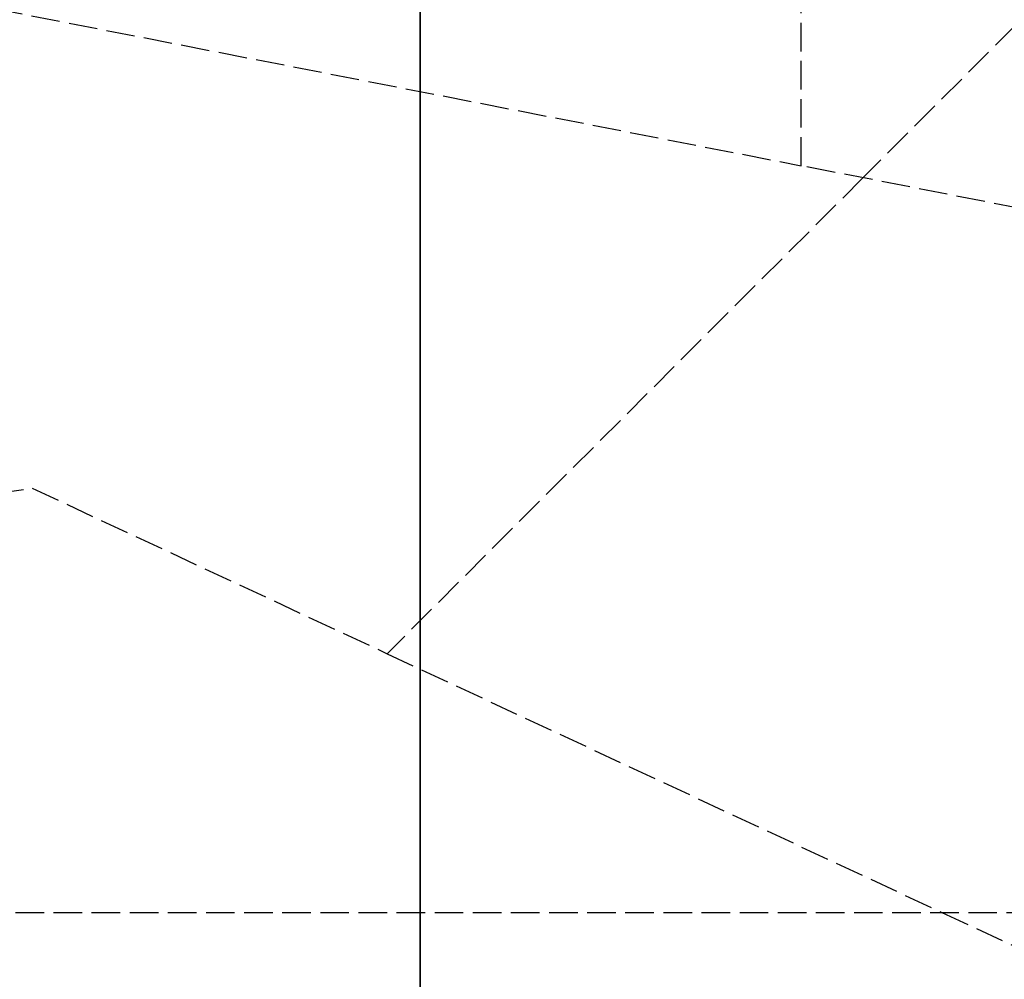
# Model space of a CAD drawing. Header units: millimetres. Extents: x -225 to 321, y -321 to 225.
# Tile 10 of 14: x -21 to 31, y 70 to 120. Entities that reach past the tile are written whole.
import ezdxf

# ---------------------------------------------------------------- set-up
doc = ezdxf.new("R2010")
doc.units = ezdxf.units.MM
doc.header["$LTSCALE"] = 10
doc.linetypes.add('ALLCAD_Strich', pattern=[0.2, 0.15, -0.05])
doc.layers.add('BESCH_KONT_sich_schn_grun_2d', color=10, linetype='Continuous')
doc.layers.add('BESCH_KONT_sich_schn_seit_2d', color=160, linetype='Continuous')

msp = doc.modelspace()

# ---------------------------------------------------------------- linework, layer by layer
at = {"layer": 'BESCH_KONT_sich_schn_grun_2d', "linetype": 'ALLCAD_Strich'}
for p, q in [((19.99, 112.693), (19.987, 168.025)), ((58.107, 146.943), (23.226, 112.062)), ((-34.132, 123.241), (19.99, 112.693)), ((74.764, 102.017), (19.99, 112.693)), ((23.226, 112.062), (-1.74, 87.096)), ((-28.239, 94.651), (-20.359, 95.778)), ((-20.359, 95.778), (-1.74, 87.096)), ((-1.74, 87.096), (27.365, 73.524)), ((-45.24, 73.524), (321.476, 73.524)), ((27.365, 73.524), (46.402, 64.647))]:
    msp.add_line(p, q, dxfattribs=at)
at = {"layer": 'BESCH_KONT_sich_schn_seit_2d', "linetype": 'ALLCAD_Strich'}
for p, q in [((0, 45.24, 660), (0, 172.519, 660)), ((0, 172.519, 657.5), (0, 86.06, 657.5)), ((0, 164.041, 36.1), (0, -58.107, 36.1)), ((0, 162.292, 603.8), (0, 119.774, 603.8)), ((0, 150), (0, 30)), ((0, 102.017, 615.8), (0, 148.091, 615.8)), ((0, 142.284, 2), (0, 117.946, 2)), ((0, 104.723, 339.1), (0, 139.725, 339.1)), ((0, 137.891, 646.3), (0, -19.297, 646.3)), ((0, 20.024, 630.8), (0, 137.891, 630.8)), ((0, -144.399, 10.1), (0, 136.445, 10.1)), ((0, 117.936, 54.1), (0, 131.017, 54.1)), ((0, 129.741, 12), (0, 119.691, 12)), ((0, 128.862, 23.1), (0, 64.647, 23.1)), ((0, 127, -8), (0, 117, -8)), ((0, 126.161, 323.761), (0, 111.114, 311.038)), ((0, 125.983, 638.109), (0, 110.983, 640.512)), ((0, 110.983, 623), (0, 125.983, 623)), ((0, 125.256, 311.038), (0, 112.356, 290.716)), ((0, 117.936, 38.5), (0, 124.534, 38.5)), ((0, 108.993, 311.038), (0, 124.123, 323.832)), ((0, 123.135, 311.038), (0, 110.235, 290.716)), ((0, 119.794, 332.413), (0, 122.976, 333.896)), ((0, 122.976, 334.061), (0, 110.955, 334.061)), ((0, 119.086, 323.761), (0, 122.905, 323.761)), ((0, 106.288, 287.642), (0, 122.905, 287.642)), ((0, 122.677, 11.963), (0, 111.787, 11.963)), ((0, 121.703, 330.699), (0, 118.238, 330.699)), ((0, 121.703, 285.959), (0, 103.601, 285.959)), ((0, 107.534, 56.329), (0, 121.556, 54.318)), ((0, 112.087, 610), (0, 120.357, 630.8)), ((0, 119.086, 332.248), (0, 119.794, 332.413)), ((0, 119.794, 332.413), (0, 119.794, 323.761)), ((0, 119.774, 595), (0, 119.774, 605)), ((0, 117.406, 595), (0, 119.774, 595)), ((0, 119.774, 605), (0, 117.406, 605)), ((0, 119.774, 603.8), (0, 109.622, 603.8)), ((0, 119.772, 657.5), (0, 119.772, 660)), ((0, 119.691, 2), (0, 119.691, 10.1)), ((0, 119.691, 12), (0, 119.672, 12)), ((0, 119.691, 10.1), (0, 119.691, 12)), ((0, 119.672, 2), (0, 119.672, 10.1)), ((0, 119.672, 12), (0, 117.946, 12)), ((0, 119.672, 10.1), (0, 119.672, 12)), ((0, 116.719, 592.238), (0, 119.572, 593.338)), ((0, 114.29, 593.338), (0, 119.572, 593.338)), ((0, 116.133, 321.236), (0, 119.456, 321.236)), ((0, 119.35, 54.1), (0, 119.35, 36.1)), ((0, 117.672, 332.248), (0, 119.086, 332.248)), ((0, 118.238, 323.761), (0, 119.086, 323.761)), ((0, 119.086, 323.761), (0, 119.086, 332.248)), ((0, 115.709, 559.91), (0, 118.469, 592.011)), ((0, 118.469, 592.011), (0, 116.699, 592.011)), ((0, 118.469, 592.011), (0, 118.451, 591.869)), ((0, 118.451, 591.869), (0, 115.695, 559.811)), ((0, 110.532, 588.815), (0, 118.451, 591.869)), ((0, 118.238, 330.699), (0, 118.026, 330.6)), ((0, 118.238, 323.761), (0, 118.238, 330.699)), ((0, 118.026, 323.761), (0, 118.238, 323.761)), ((0, 114.743, 310.5), (0, 118.066, 310.5)), ((0, 114.743, 310.5), (0, 118.066, 310.5)), ((0, 118.066, 310.5), (0, 118.066, 310.5)), ((0, 118.026, 330.6), (0, 115.905, 330.6)), ((0, 115.905, 323.761), (0, 118.026, 323.761)), ((0, 118.026, 330.6), (0, 118.026, 323.761)), ((0, 117.946, 10.1), (0, 117.946, 2)), ((0, 117.946, 2), (0, 116.8, 2)), ((0, 117.946, 12), (0, 117.946, 10.1)), ((0, 30, 12), (0, 117.946, 12)), ((0, 117.936, 54.1), (0, 117.936, 36.1)), ((0, 107.534, 38.5), (0, 117.936, 38.5)), ((0, 117.888, 310.494), (0, 114.564, 310.494)), ((0, 114.349, 330.699), (0, 117.672, 332.248)), ((0, 117.672, 324.297), (0, 114.349, 324.297)), ((0, 117.672, 332.248), (0, 117.672, 324.297)), ((0, 114.314, 601.024), (0, 117.474, 601.024)), ((0, 117.474, 601.024), (0, 116.792, 593.084)), ((0, 117.469, 646.3), (0, 117.469, 630.8)), ((0, 115.339, 345.6), (0, 117.46, 345.6)), ((0, 117.46, 339.1), (0, 117.46, 345.6)), ((0, 114.492, 595), (0, 117.406, 595)), ((0, 117.406, 605), (0, 114.492, 605)), ((0, 117.23, 10.1), (0, 117.23, 23.1)), ((0, 117, -8), (0, 117)), ((0, 116.962, 657.5), (0, 116.962, 654.5)), ((0, 116.962, 654.5), (0, 107.596, 654.5)), ((0, 116.8, 2), (0, 111.864, 2)), ((0, 116.8, 2), (0, 116.8, 12)), ((0, 116.792, 593.084), (0, 116.699, 592.011)), ((0, 109.838, 589.584), (0, 116.719, 592.238)), ((0, 116.699, 592.011), (0, 109.449, 589.216)), ((0, 113.856, 610), (0, 116.224, 610)), ((0, 115.905, 330.6), (0, 116.117, 330.699)), ((0, 116.117, 330.699), (0, 114.349, 330.699)), ((0, 116.117, 330.699), (0, 116.117, 323.761)), ((0, 115.905, 330.6), (0, 115.905, 323.761)), ((0, 114.823, 323.761), (0, 115.905, 323.761)), ((0, 115.709, 559.91), (0, 95.286, 559.91)), ((0, 114.632, 345.6), (0, 115.339, 345.6)), ((0, 115.339, 345.6), (0, 115.339, 339.1)), ((0, 115.034, 630.8), (0, 115.034, 646.3)), ((0, 110.955, 323.761), (0, 114.823, 323.761)), ((0, 114.741, 310.5), (0, 114.743, 310.5)), ((0, 114.743, 310.5), (0, 114.743, 310.5)), ((0, 114.388, 310.5), (0, 114.741, 310.5)), ((0, 111.803, 345.6), (0, 114.632, 345.6)), ((0, 114.632, 339.1), (0, 114.632, 345.6)), ((0, 114.492, 595), (0, 114.492, 605)), ((0, 111.238, 310.5), (0, 114.388, 310.5)), ((0, 114.349, 324.297), (0, 114.349, 330.699)), ((0, 103.928, 601.024), (0, 114.314, 601.024)), ((0, 113.631, 593.084), (0, 114.29, 593.338)), ((0, 113.925, 345.6), (0, 113.925, 339.1)), ((0, 113.858, 559.586), (0, 92.731, 559.586)), ((0, 110.942, 610), (0, 113.856, 610)), ((0, 113.741, 603.8), (0, 113.741, 615.8)), ((0, 104.556, 589.584), (0, 113.631, 593.084)), ((0, 113.368, 630.8), (0, 113.368, 646.3)), ((0, 113.24, 630.8), (0, 113.24, 646.3)), ((0, 110.275, 559.728), (0, 112.834, 589.486)), ((0, 95.95, 589.486), (0, 112.834, 589.486)), ((0, 112.747, 588.5), (0, 104.747, 588.5)), ((0, 112.747, 623), (0, 112.747, 588.5)), ((0, 107.267, 630.8), (0, 112.693, 646.3)), ((0, 112.497, 604), (0, 110.376, 604)), ((0, 112.497, 596), (0, 110.376, 596)), ((0, 112.497, 604), (0, 107.216, 604)), ((0, 112.497, 596), (0, 107.216, 596)), ((0, 112.356, 290.716), (0, 106.288, 287.642)), ((0, 110.235, 290.716), (0, 112.356, 290.716)), ((0, 112.294, 10.1), (0, 112.294, 23.1)), ((0, 109.622, 603.8), (0, 112.087, 610)), ((0, 111.864, 2), (0, 109.578, 2)), ((0, 111.864, 2), (0, 111.864, 12)), ((0, 111.803, 345.6), (0, 111.803, 339.1)), ((0, 111.787, 11.963), (0, 109.578, 11.963)), ((0, 111.787, 11.963), (0, 111.787, 2)), ((0, 111.736, 589.566), (0, 94.852, 589.566)), ((0, 111.29, 38.5), (0, 111.29, 36.1)), ((0, 111.29, 10), (0, 103.29, 10)), ((0, 111.29, 36.1), (0, 111.29, 10)), ((0, 111.114, 311.038), (0, 98.214, 290.716)), ((0, 108.993, 311.038), (0, 111.114, 311.038)), ((0, 110.983, 623), (0, 110.983, 640.512)), ((0, 104.537, 623), (0, 110.983, 623)), ((0, 110.983, 640.512), (0, 89.216, 644)), ((0, 110.955, 334.061), (0, 110.248, 333.896)), ((0, 110.955, 323.761), (0, 110.955, 334.061)), ((0, 110.248, 323.761), (0, 110.955, 323.761)), ((0, 110.942, 610), (0, 107.929, 610)), ((0, 110.933, 630.8), (0, 110.933, 646.3)), ((0, 108.41, 588.815), (0, 110.532, 588.815)), ((0, 110.446, 2), (0, 110.446, 11.963)), ((0, 110.376, 610.05), (0, 93.492, 610.05)), ((0, 110.376, 606.75), (0, 93.492, 606.75)), ((0, 110.376, 593.25), (0, 93.492, 593.25)), ((0, 110.376, 606.898), (0, 93.492, 606.898)), ((0, 110.376, 593.102), (0, 93.492, 593.102)), ((0, 110.275, 559.728), (0, 93.391, 559.728)), ((0, 110.248, 333.896), (0, 107.066, 332.413)), ((0, 109.187, 323.761), (0, 110.248, 323.761)), ((0, 110.248, 333.896), (0, 110.248, 323.761)), ((0, 110.235, 290.716), (0, 104.167, 287.642)), ((0, 110.083, 630.8), (0, 110.083, 646.3)), ((0, 104.556, 589.565), (0, 109.838, 589.565)), ((0, 104.556, 589.584), (0, 109.838, 589.584)), ((0, 109.838, 589.584), (0, 109.838, 589.565)), ((0, 104.554, 601.396), (0, 109.836, 601.396)), ((0, 109.836, 598.604), (0, 104.554, 598.604)), ((0, 109.836, 601.396), (0, 109.836, 610)), ((0, 109.836, 595), (0, 109.836, 598.604)), ((0, 104.552, 595), (0, 109.836, 595)), ((0, 109.836, 595), (0, 109.836, 610)), ((0, 109.836, 595), (0, 109.836, 595)), ((0, 91.623, 603.8), (0, 109.622, 603.8)), ((0, 109.578, 11.963), (0, 108.917, 11.963)), ((0, 108.917, 2), (0, 109.578, 2)), ((0, 109.578, 11.963), (0, 109.578, 2)), ((0, 109.449, 589.216), (0, 108.41, 588.815)), ((0, 109.449, 589.216), (0, 92.565, 589.216)), ((0, 108.774, 588.974), (0, 109.449, 589.216)), ((0, 105.934, 317.88), (0, 109.189, 317.88)), ((0, 109.187, 332.248), (0, 105.864, 330.699)), ((0, 109.187, 317.88), (0, 109.187, 332.248)), ((0, 107.066, 332.248), (0, 109.187, 332.248)), ((0, 107.066, 323.761), (0, 109.187, 323.761)), ((0, 96.092, 290.716), (0, 108.993, 311.038)), ((0, 108.917, 11.963), (0, 108.759, 11.963)), ((0, 108.917, 2), (0, 108.917, 11.963)), ((0, 108.917, 2), (0, 45, 2)), ((0, 91.89, 588.974), (0, 108.774, 588.974)), ((0, 101.1, 11.963), (0, 108.759, 11.963)), ((0, 108.759, 2), (0, 108.759, 11.963)), ((0, 91.207, 588.659), (0, 108.091, 588.659)), ((0, 105.119, 593.155), (0, 108.091, 588.659)), ((0, 107.929, 610), (0, 104.552, 610)), ((0, 107.596, 654.5), (0, 107.596, 657.5)), ((0, 97.506, 654.5), (0, 107.596, 654.5)), ((0, 107.534, 38.5), (0, 107.534, 56.329)), ((0, 107.534, 56.329), (0, 102.524, 57.047)), ((0, 102.524, 38.5), (0, 107.534, 38.5)), ((0, 102.017, 615.8), (0, 107.267, 630.8)), ((0, 107.066, 332.413), (0, 107.066, 332.248)), ((0, 107.066, 332.248), (0, 107.066, 323.761)), ((0, 106.288, 323.761), (0, 107.066, 323.761)), ((0, 104.167, 323.761), (0, 106.288, 323.761)), ((0, 106.288, 287.642), (0, 106.288, 323.761)), ((0, 106, 10.1), (0, 106, 36.1)), ((0, 102.611, 322.1), (0, 105.934, 322.1)), ((0, 105.934, 310.1), (0, 105.934, 322.1)), ((0, 102.611, 310.1), (0, 105.934, 310.1)), ((0, 105.866, 317.88), (0, 105.934, 317.88)), ((0, 105.864, 317.88), (0, 105.866, 317.88)), ((0, 105.864, 330.699), (0, 105.864, 322.1)), ((0, 105.864, 330.699), (0, 103.394, 330.699)), ((0, 105.864, 322.1), (0, 105.864, 317.88)), ((0, 88.297, 593.11), (0, 105.181, 593.11)), ((0, 105.181, 593.11), (0, 105.119, 593.155)), ((0, 88.235, 593.155), (0, 105.119, 593.155)), ((0, 105.086, 557), (0, 104.222, 557)), ((0, 105.086, 557), (0, 105.086, 559.586)), ((0, 105.086, 559.586), (0, 105.086, 560.718)), ((0, 104.747, 623), (0, 104.747, 588.5)), ((0, 102.524, 338.075), (0, 104.723, 339.1)), ((0, 104.556, 589.565), (0, 104.556, 589.584)), ((0, 104.554, 601.396), (0, 104.554, 598.604)), ((0, 104.552, 610), (0, 104.552, 605)), ((0, 104.552, 595), (0, 104.552, 589.563)), ((0, 103.928, 605), (0, 104.552, 605)), ((0, 104.552, 610), (0, 100.379, 610)), ((0, 104.552, 595), (0, 103.928, 595)), ((0, 104.552, 589.563), (0, 99.271, 589.563)), ((0, 100.524, 623), (0, 104.537, 623)), ((0, 104.461, 583.579), (0, 104.461, 595)), ((0, 104.461, 583.579), (0, 104.461, 583.579)), ((0, 104.461, 583.579), (0, 104.461, 595)), ((0, 99.715, 559.409), (0, 104.222, 559.409)), ((0, 104.222, 557), (0, 104.222, 559.409)), ((0, 99.715, 557), (0, 104.222, 557)), ((0, 98.156, 287.642), (0, 104.167, 287.642)), ((0, 104.167, 323.761), (0, 104.167, 287.642)), ((0, 100.348, 323.761), (0, 104.167, 323.761)), ((0, 104.1, 2), (0, 104.1, 11.963)), ((0, 103.928, 595), (0, 103.928, 605)), ((0, 101.014, 605), (0, 103.928, 605)), ((0, 103.928, 595), (0, 101.014, 595)), ((0, 100.59, 601.024), (0, 103.928, 601.024)), ((0, 103.813, 322.1), (0, 103.813, 310.1)), ((0, 103.741, 603.8), (0, 103.741, 615.8)), ((0, 103.068, 593.084), (0, 103.727, 593.338)), ((0, 103.727, 593.338), (0, 98.445, 593.338)), ((0, 85.84, 339.1), (0, 103.601, 330.6)), ((0, 103.601, 285.959), (0, 94.209, 290.716)), ((0, 70.72, 285.959), (0, 103.601, 285.959)), ((0, 103.601, 310.1), (0, 103.601, 285.959)), ((0, 103.601, 330.6), (0, 103.601, 322.1)), ((0, 100.136, 330.6), (0, 103.601, 330.6)), ((0, 103.601, 322.1), (0, 103.601, 310.1)), ((0, 103.394, 330.699), (0, 99.075, 330.699)), ((0, 103.29, 38.5), (0, 103.29, 36.1)), ((0, 103.29, 36.1), (0, 103.29, 10)), ((0, 103.082, 557), (0, 103.082, 561.637)), ((0, 93.993, 589.584), (0, 103.068, 593.084)), ((0, 102.468, 572), (0, 102.654, 572)), ((0, 100.49, 322.1), (0, 102.611, 322.1)), ((0, 102.611, 322.1), (0, 102.611, 310.1)), ((0, 100.49, 310.1), (0, 102.611, 310.1)), ((0, 102.61, 605), (0, 102.61, 610)), ((0, 102.545, 587), (0, 102.605, 587)), ((0, 102.554, 587.262), (0, 102.554, 610)), ((0, 89.694, 587), (0, 102.545, 587)), ((0, 102.524, 36.1), (0, 102.524, 285.959)), ((0, 102.524, 331.115), (0, 102.524, 557)), ((0, 86.489, 330.6), (0, 102.524, 338.075)), ((0, 102.524), (0, 102.524, 36.1)), ((0, 102.524, 285.959), (0, 102.524, 331.115)), ((0, 102.524, 557), (0, 102.524, 610)), ((0, 102.524, 57.047), (0, 88.594, 59.044)), ((0, 77.524, 38.5), (0, 102.524, 38.5)), ((0, 102.495, 610), (0, 102.495, 595)), ((0, 102.495, 610), (0, 102.495, 595)), ((0, 100.935, 572), (0, 102.468, 572)), ((0, 102.435, 595), (0, 102.435, 610)), ((0, 102.399, 36.1), (0, 102.399, 285.959)), ((0, 102.399, 331.175), (0, 102.399, 557)), ((0, 102.399), (0, 102.399, 36.1)), ((0, 102.399, 285.959), (0, 102.399, 331.175)), ((0, 102.399, 557), (0, 102.399, 610)), ((0, 102.294, 10.1), (0, 102.294, 23.1)), ((0, 100.524, 615.8), (0, 102.017, 615.8)), ((0, 101.144, 646.3), (0, 101.144, 630.8)), ((0, 101.143, 630.8), (0, 101.143, 646.3)), ((0, 101.1, 2), (0, 101.1, 11.963)), ((0, 101.089, 657.5), (0, 101.089, 660)), ((0, 101.024), (0, 101.024, 610)), ((0, 98.647, 605), (0, 101.014, 605)), ((0, 101.014, 595), (0, 98.647, 595)), ((0, 100.972), (0, 100.972, 610)), ((0, 100.935, 572), (0, 100.604, 572)), ((0, 100.911, 575.022), (0, 100.575, 575.022)), ((0, 100.911, 587), (0, 100.911, 575.022)), ((0, 100.604, 572), (0, 100.604, 610)), ((0, 99.547, 572), (0, 100.604, 572)), ((0, 100.59, 601.024), (0, 99.908, 593.084)), ((0, 100.575, 575.022), (0, 100.575, 587)), ((0, 100.49, 648), (0, 100.524, 648)), ((0, 100.524, 610.05), (0, 100.524, 630.8)), ((0, 100.524, 646.3), (0, 100.524, 648)), ((0, 100.49, 358), (0, 100.524, 358)), ((0, 100.524, 358), (0, 100.524, 610.05)), ((0, 100.524, 630.8), (0, 100.524, 646.3)), ((0, 79.524, 623), (0, 100.524, 623)), ((0, 91.623, 615.8), (0, 100.524, 615.8)), ((0, 100.49, 322.1), (0, 100.49, 310.1)), ((0, 100.49, 610.05), (0, 100.49, 630.8)), ((0, 100.49, 646.3), (0, 100.49, 648)), ((0, 100.49, 648), (0, 90.872, 648)), ((0, 100.49, 358), (0, 100.49, 610.05)), ((0, 100.49, 630.8), (0, 100.49, 646.3)), ((0, 100.49, 358), (0, 90.872, 358)), ((0, 100.379, 610), (0, 97.464, 610)), ((0, 100.136, 323.761), (0, 100.348, 323.761)), ((0, 100.348, 323.761), (0, 100.348, 330.6)), ((0, 100.136, 330.6), (0, 98.015, 330.6)), ((0, 98.156, 323.761), (0, 100.136, 323.761)), ((0, 100.136, 330.6), (0, 100.136, 323.761)), ((0, 99.908, 593.084), (0, 99.816, 592.011)), ((0, 99.816, 592.011), (0, 98.046, 592.011)), ((0, 99.816, 592.011), (0, 92.565, 589.216)), ((0, 95.209, 559.409), (0, 99.715, 559.409)), ((0, 99.715, 557), (0, 99.715, 559.409)), ((0, 99.715, 557), (0, 95.209, 557)), ((0, 81.713, 572), (0, 99.547, 572)), ((0, 99.311, 559.61), (0, 99.311, 557)), ((0, 99.273, 605), (0, 99.273, 610)), ((0, 99.271, 589.563), (0, 99.271, 595)), ((0, 99.271, 589.563), (0, 93.989, 589.563)), ((0, 99.075, 330.6), (0, 99.075, 323.761)), ((0, 99.075, 330.699), (0, 99.075, 330.6)), ((0, 99.024, 358), (0, 99.024, 648)), ((0, 99.022, 358), (0, 99.022, 648)), ((0, 98.928, 595), (0, 98.928, 589.371)), ((0, 98.647, 595), (0, 98.647, 605)), ((0, 93.989, 595), (0, 98.647, 595)), ((0, 98.647, 605), (0, 93.989, 605)), ((0, 88.711, 589.584), (0, 98.445, 593.338)), ((0, 98.227, 330.6), (0, 98.227, 323.761)), ((0, 98.214, 290.716), (0, 92.146, 287.642)), ((0, 96.092, 290.716), (0, 98.214, 290.716)), ((0, 81.539, 287.642), (0, 98.156, 287.642)), ((0, 92.088, 290.716), (0, 98.156, 287.642)), ((0, 98.156, 287.642), (0, 98.156, 323.761)), ((0, 64.141, 323.761), (0, 98.156, 323.761)), ((0, 97.324, 591.869), (0, 98.046, 592.011)), ((0, 98.046, 592.011), (0, 95.286, 559.91)), ((0, 98.031, 321.236), (0, 94.707, 321.236)), ((0, 96.247, 330.6), (0, 98.015, 330.6)), ((0, 98.015, 330.6), (0, 98.015, 323.761)), ((0, 97.506, 654.5), (0, 97.506, 657.5)), ((0, 81.608, 654.5), (0, 97.506, 654.5)), ((0, 97.464, 610), (0, 95.097, 610)), ((0, 97.331, 610), (0, 97.331, 605)), ((0, 94.568, 559.811), (0, 97.324, 591.869)), ((0, 97.324, 591.869), (0, 89.405, 588.815)), ((0, 96.652, 604), (0, 91.37, 604)), ((0, 96.652, 596), (0, 91.37, 596)), ((0, 93.317, 310.5), (0, 96.641, 310.5)), ((0, 96.641, 310.5), (0, 96.641, 310.5)), ((0, 96.641, 310.5), (0, 93.317, 310.5)), ((0, 96.589, 657.5), (0, 96.589, 660)), ((0, 96.462, 310.494), (0, 93.139, 310.494)), ((0, 92.924, 324.297), (0, 96.247, 324.297)), ((0, 96.247, 330.6), (0, 96.247, 324.297)), ((0, 92.924, 332.191), (0, 96.247, 330.6)), ((0, 96.247, 330.6), (0, 87.762, 330.6)), ((0, 83.031, 284.1), (0, 96.092, 290.716)), ((0, 95.95, 589.486), (0, 93.391, 559.728)), ((0, 95.778, 36.1), (0, 95.778, 10.1)), ((0, 95.209, 557), (0, 95.209, 559.409)), ((0, 94.025, 557), (0, 95.209, 557)), ((0, 95.097, 610), (0, 88.709, 610)), ((0, 95.024, 648), (0, 95.024, 654.5)), ((0, 95.024, 638.5), (0, 85.024, 638.5)), ((0, 95.024, 638.5), (0, 95.024, 648)), ((0, 95, -8), (0, 85, -8)), ((0, 95, -8), (0, 95)), ((0, 85, 18), (0, 95, 18)), ((0, 95, 2), (0, 95, 18)), ((0, 94.651, 36.1), (0, 94.651, 10.1)), ((0, 94.338, 323.761), (0, 94.338, 332.36)), ((0, 91.156, 333.883), (0, 94.338, 332.36)), ((0, 94.338, 332.191), (0, 92.924, 332.191)), ((0, 94.209, 290.716), (0, 92.088, 290.716)), ((0, 94.209, 290.716), (0, 81.309, 311.038)), ((0, 94.025, 557), (0, 94.025, 559.586)), ((0, 93.991, 557), (0, 94.025, 557)), ((0, 94.025, 559.586), (0, 94.025, 559.613)), ((0, 94, 8), (0, 86, 8)), ((0, 94, 8), (0, 94, 12)), ((0, 93.993, 589.565), (0, 93.993, 589.584)), ((0, 93.993, 589.584), (0, 90.833, 589.584)), ((0, 93.993, 589.565), (0, 90.833, 589.565)), ((0, 93.991, 559.586), (0, 93.991, 557)), ((0, 93.932, 557), (0, 93.991, 557)), ((0, 93.991, 598.604), (0, 88.709, 598.604)), ((0, 88.709, 601.396), (0, 93.991, 601.396)), ((0, 93.991, 598.604), (0, 93.991, 601.396)), ((0, 93.991, 559.631), (0, 93.991, 559.586)), ((0, 93.991, 559.631), (0, 93.932, 559.631)), ((0, 93.989, 589.563), (0, 93.989, 595)), ((0, 93.989, 605), (0, 93.989, 610)), ((0, 92.047, 605), (0, 93.989, 605)), ((0, 93.989, 595), (0, 91.932, 595)), ((0, 93.932, 559.586), (0, 93.932, 557)), ((0, 75.078, 557), (0, 93.932, 557)), ((0, 93.932, 559.631), (0, 93.932, 559.586)), ((0, 93.492, 604), (0, 91.37, 604)), ((0, 93.492, 596), (0, 91.37, 596)), ((0, 93.315, 310.5), (0, 93.317, 310.5)), ((0, 93.317, 310.5), (0, 93.317, 310.5)), ((0, 93.315, 310.5), (0, 92.962, 310.5)), ((0, 93, 657.5), (0, 93, 660)), ((0, 89.812, 310.5), (0, 92.962, 310.5)), ((0, 92.924, 332.191), (0, 92.924, 324.297)), ((0, 91.526, 588.815), (0, 92.565, 589.216)), ((0, 92.565, 589.216), (0, 91.89, 588.974)), ((0, 92.25), (0, 92.25, 8)), ((0, 92.146, 287.642), (0, 92.146, 323.761)), ((0, 79.188, 311.038), (0, 92.088, 290.716)), ((0, 92.047, 610), (0, 92.047, 605)), ((0, 91.932, 595), (0, 90.943, 595)), ((0, 91.932, 610), (0, 91.932, 595)), ((0, 91.932, 595), (0, 91.932, 610)), ((0, 91.932, 595), (0, 91.872, 595)), ((0, 91.872, 595), (0, 91.872, 610)), ((0, 91.792, 36.1), (0, 91.792, 285.959)), ((0, 91.792, 336.251), (0, 91.792, 557)), ((0, 91.792), (0, 91.792, 36.1)), ((0, 91.792, 285.959), (0, 91.792, 336.251)), ((0, 91.792, 557), (0, 91.792, 610)), ((0, 91.625, 615.8), (0, 91.625, 603.8)), ((0, 91.623, 615.8), (0, 91.251, 615.8)), ((0, 91.623, 603.8), (0, 91.251, 603.8)), ((0, 91.623, 615.8), (0, 91.623, 603.8)), ((0, 89.405, 588.815), (0, 91.526, 588.815)), ((0, 91.251, 603.8), (0, 91.251, 615.8)), ((0, 90.759, 589.337), (0, 91.207, 588.659)), ((0, 91.156, 333.883), (0, 91.156, 323.761)), ((0, 90.449, 334.052), (0, 91.156, 333.883)), ((0, 91.098), (0, 91.098, 610)), ((0, 90.935, 10.1), (0, 90.935, 36.1)), ((0, 79.524, 648), (0, 90.872, 648)), ((0, 90.872, 610), (0, 90.872, 630.8)), ((0, 90.872, 646.3), (0, 90.872, 648)), ((0, 79.524, 358), (0, 90.872, 358)), ((0, 90.872, 358), (0, 90.872, 610)), ((0, 90.872, 630.8), (0, 90.872, 646.3)), ((0, 90.833, 589.584), (0, 88.711, 589.584)), ((0, 90.833, 589.565), (0, 88.711, 589.565)), ((0, 90.668, 589.475), (0, 90.759, 589.337)), ((0, 88.235, 593.155), (0, 90.668, 589.475)), ((0, 90.449, 323.761), (0, 90.449, 334.052)), ((0, 78.428, 334.052), (0, 90.449, 334.052)), ((0, 90.378, 10.1), (0, 90.378, 36.1)), ((0, 90.219, 358), (0, 90.219, 648)), ((0, 89.635, 587), (0, 89.694, 587)), ((0, 89.635, 587), (0, 83.313, 587)), ((0, 89.216, 644), (0, 83.415, 644)), ((0, 88.822, 323.761), (0, 88.822, 285.959)), ((0, 88.822, 285.959), (0, 85.152, 284.1)), ((0, 88.711, 589.584), (0, 88.711, 589.565)), ((0, 88.709, 598.604), (0, 88.709, 595)), ((0, 88.709, 610), (0, 88.709, 601.396)), ((0, 88.709, 610), (0, 88.709, 610)), ((0, 79.477, 610), (0, 88.709, 610)), ((0, 88.709, 595), (0, 88.709, 595)), ((0, 88.709, 610), (0, 88.709, 595)), ((0, 88.709, 595), (0, 83.334, 595)), ((0, 77.524, 59.923), (0, 88.594, 59.044)), ((0, 88.297, 593.11), (0, 88.235, 593.155)), ((0, 87.764, 317.88), (0, 84.441, 317.88)), ((0, 87.762, 330.6), (0, 84.438, 332.191)), ((0, 87.762, 317.88), (0, 87.762, 330.6)), ((0, 80.973, 330.6), (0, 87.762, 330.6)), ((0, 87.75), (0, 87.75, 8)), ((0, 87.21, 10.1), (0, 87.21, 36.1)), ((0, 87.108, 657.5), (0, 87.108, 654.5)), ((0, 87.096, 36.1), (0, 64.647, 23.1)), ((0, 87, 657.5), (0, 87, 660)), ((0, 86.882, 10.1), (0, 86.882, 36.1)), ((0, 86.412, 657.5), (0, 86.412, 660)), ((0, 86.068, 657.5), (0, 86.068, 654.5)), ((0, 86.068, 654.5), (0, 86.068, 657.5)), ((0, 86.06, 657.5), (0, 81.608, 657.5)), ((0, 86, 8), (0, 86, 12)), ((0, 85.923, 325.7), (0, 62.639, 325.7)), ((0, 66.263, 339.1), (0, 85.84, 339.1)), ((0, 85.644, 657.5), (0, 85.644, 654.5)), ((0, 85.178, 10.1), (0, 85.178, 36.1)), ((0, 85.152, 284.1), (0, 77.524, 284.1)), ((0, 85.024, 648), (0, 85.024, 654.5)), ((0, 85.024, 638.5), (0, 85.024, 648)), ((0, 85, -8), (0, 85)), ((0, 85, 2), (0, 85, 18)), ((0, 84.438, 317.88), (0, 84.441, 317.88)), ((0, 84.438, 332.191), (0, 84.438, 317.88)), ((0, 84.438, 332.191), (0, 82.317, 332.191)), ((0, 83.636, 73.25), (0, 84.29, 73.25)), ((0, 84.29, 68.25), (0, 83.636, 68.25)), ((0, 84.29, 73.25), (0, 84.29, 68.25)), ((0, 83.636, 73.25), (0, 78.098, 73.25)), ((0, 83.636, 68.25), (0, 83.636, 73.25)), ((0, 78.098, 68.25), (0, 83.636, 68.25)), ((0, 83.415, 644), (0, 74, 644.883)), ((0, 83.334, 595), (0, 83.334, 583.579)), ((0, 83.334, 583.579), (0, 83.334, 583.579)), ((0, 83.334, 583.579), (0, 83.334, 595)), ((0, 82.977, 587), (0, 83.313, 587)), ((0, 82.977, 575.022), (0, 83.313, 575.022)), ((0, 83.313, 575.022), (0, 83.313, 587)), ((0, 82.977, 575.022), (0, 82.977, 587)), ((0, 82.977, 587), (0, 77.082, 587)), ((0, 82.317, 332.191), (0, 81.61, 332.36)), ((0, 82.317, 323.761), (0, 82.317, 332.191)), ((0, 82.246, 547.5), (0, 81.186, 547.5)), ((0, 82.246, 540.5), (0, 81.186, 540.5)), ((0, 81.527, 572), (0, 81.713, 572)), ((0, 81.61, 332.36), (0, 78.428, 333.883)), ((0, 81.61, 332.36), (0, 81.61, 323.761)), ((0, 81.608, 657.5), (0, 81.608, 654.5)), ((0, 81.608, 654.5), (0, 36.011, 654.5)), ((0, 38.156, 657.5), (0, 81.608, 657.5)), ((0, 81.539, 307.334), (0, 81.539, 287.642)), ((0, 81.539, 287.642), (0, 75.471, 290.716)), ((0, 81.539, 323.761), (0, 81.539, 307.334)), ((0, 81.527, 572), (0, 79.809, 572)), ((0, 81.309, 311.038), (0, 79.188, 311.038)), ((0, 66.263, 323.761), (0, 81.309, 311.038)), ((0, 81.179, 587), (0, 81.179, 610)), ((0, 81.024, 358), (0, 81.024, 648)), ((0, 80.973, 330.6), (0, 68.599, 330.6)), ((0, 80.973, 330.6), (0, 80.973, 323.761)), ((0, 80.852, 557), (0, 80.852, 587)), ((0, 80.682, 10.1), (0, 80.682, 36.1)), ((0, 80.624, 654.5), (0, 80.624, 657.5)), ((0, 79.912, 657.5), (0, 79.912, 660)), ((0, 79.876, 657.5), (0, 79.876, 660)), ((0, 79.809, 572), (0, 78.515, 572)), ((0, 79.772, 657.5), (0, 79.772, 660)), ((0, 79.524, 610), (0, 79.524, 630.8)), ((0, 79.524, 646.3), (0, 79.524, 648)), ((0, 74, 623), (0, 79.524, 623)), ((0, 79.524, 358), (0, 79.524, 610)), ((0, 79.524, 630.8), (0, 79.524, 646.3)), ((0, 75.041, 610), (0, 79.477, 610)), ((0, 79.477, 572), (0, 79.477, 610)), ((0, 79.432, 572), (0, 79.432, 557)), ((0, 67.397, 287.642), (0, 79.418, 287.642)), ((0, 79.418, 287.642), (0, 73.35, 290.716)), ((0, 79.418, 287.642), (0, 79.418, 323.761)), ((0, 79.391, 610), (0, 79.391, 572)), ((0, 64.141, 323.761), (0, 79.188, 311.038)), ((0, 79.024), (0, 79.024, 610)), ((0, 78.515, 572), (0, 75.041, 572)), ((0, 78.428, 334.052), (0, 78.428, 323.761)), ((0, 78.098, 73.25), (0, 78.098, 68.25)), ((0, 77.524, 73.25), (0, 78.098, 73.25)), ((0, 78.098, 68.25), (0, 77.524, 68.25)), ((0, 78.089, 73.25), (0, 78.089, 68.25)), ((0, 77.554, 610), (0, 77.554, 587)), ((0, 77.524, 284.1), (0, 74.39, 284.1)), ((0, 77.524, 36.1), (0, 77.524, 285.959)), ((0, 77.524, 339.1), (0, 77.524, 557)), ((0, 75.322, 60.098), (0, 77.524, 59.923)), ((0, 75.322, 38.5), (0, 77.524, 38.5)), ((0, 69.225, 73.25), (0, 77.524, 73.25)), ((0, 77.524, 68.25), (0, 69.225, 68.25)), ((0, 77.524), (0, 77.524, 36.1)), ((0, 77.524, 285.959), (0, 77.524, 339.1)), ((0, 77.524, 557), (0, 77.524, 610)), ((0, 77.224, 323.761), (0, 77.224, 330.6)), ((0, 77.082, 587), (0, 77.082, 557)), ((0, 75.471, 290.716), (0, 62.571, 311.038)), ((0, 75.471, 290.716), (0, 73.35, 290.716)), ((0, 75.376, 657.5), (0, 75.376, 660)), ((0, 64.288, 60.974), (0, 75.322, 60.098)), ((0, 75.322, 60.098), (0, 75.322, 38.5)), ((0, 75.322, 38.5), (0, 60.293, 38.5)), ((0, 75.078, 572), (0, 75.078, 557)), ((0, 75.041, 572), (0, 75.041, 610)), ((0, 75, 10.1), (0, 75, 36.1)), ((0, 74.772, 657.5), (0, 74.772, 660)), ((0, 74.39, 284.1), (0, 70.72, 285.959)), ((0, 72.269, 284.1), (0, 74.39, 284.1)), ((0, 74, 623), (0, 74, 630.8)), ((0, 65.613, 623), (0, 74, 623)), ((0, 74, 630.8), (0, 74, 644.883)), ((0, 74, 644.883), (0, 65.613, 645.67)), ((0, 73.524, 622.5), (0, 73.524, 623)), ((0, 73.524, 646.3), (0, 73.524, 654.5)), ((0, 56.774, 622.5), (0, 73.524, 622.5)), ((0, 73.524, 623), (0, 73.524, 646.3)), ((0, 73.524, 654.5), (0, 73.524, 657.5)), ((0, 73.524, 660), (0, 73.524, 657.5)), ((0, 73.35, 290.716), (0, 60.449, 311.038)), ((0, 59.208, 290.716), (0, 72.269, 284.1)), ((0, 71.365, 657.5), (0, 71.365, 654.5)), ((0, 70.72, 285.959), (0, 70.72, 323.761))]:
    msp.add_line(p, q, dxfattribs=at)
at = {"layer": 'BESCH_KONT_sich_schn_seit_2d', "linetype": 'ALLCAD_Strich', "extrusion": (-1, 0, 0)}
for centre, major_axis, ratio, start_param, end_param in [((0, 117.888, 316.094), (0, 0, -5.6), 0.707107, -2.734306, -0.045136), ((0, 114.561, 318.1), (0, 0, -7.6), 0.707107, -2.524155, -1.996188), ((0, 117.888, 316.094), (0, 0, -5.6), 0.707107, -0.044589, 0.044589), ((0, 112.497, 600), (0, 0, 4), 0.709973, -1.214368, 4.355961), ((0, 110.376, 600), (0, 0, 6.898), 0.709973, -4.712389, 1.570796), ((0, 114.561, 318.1), (0, 0, -7.6), 0.707107, 0, 1.54184), ((0, 111.736, 574.576), (0, 0, -14.99), 0.709973, 0.13771, 2.79204), ((0, 107.216, 600), (0, 0, 4), 0.709974, -1.927225, -1.214368), ((0, 113.869, 574.597), (0, 0, 16.008), 0.709974, -1.733772, -0.975125), ((0, 96.462, 316.094), (0, 0, -5.6), 0.707107, -2.734306, -0.045136), ((0, 96.652, 600), (0, 0, 4), 0.709973, -4.712389, 1.570796), ((0, 93.136, 318.1), (0, 0, -7.6), 0.707107, -2.524155, -1.996188), ((0, 96.462, 316.094), (0, 0, -5.6), 0.707107, -0.044589, 0.044589), ((0, 93.492, 600), (0, 0, 4), 0.709973, -4.712389, 1.570796), ((0, 89.672, 574.576), (0, -21.123, 1.788), 0.704589, 4.384243, 4.419287), ((0, 92.731, 574.576), (0, 0, -14.99), 0.709973, -0.173509, 2.823762), ((0, 98.024, 574.597), (0, 0, -16.008), 0.709973, 0.359519, 0.362739), ((0, 94.852, 574.576), (0, 0, -14.99), 0.709973, 0.13771, 2.79204), ((0, 93.136, 318.1), (0, 0, -7.6), 0.707107, 0, 1.54184)]:
    msp.add_ellipse(centre, major_axis=major_axis, ratio=ratio, start_param=start_param, end_param=end_param, dxfattribs=at)
at = {"layer": 'BESCH_KONT_sich_schn_seit_2d', "linetype": 'ALLCAD_Strich', "extrusion": (1, 0, 0)}
for centre, major_axis, ratio, start_param, end_param in [((0, 116.224, 595), (0, 0, -5), 0.709973, 1.231905, 1.570796), ((0, 116.224, 605), (0, 0, -5), 0.709973, -4.712389, -3.141593), ((0, 114.564, 316.094), (0, 0, -5.6), 0.707107, 0.045136, 2.734306), ((0, 110.376, 600), (0, 0, 10.05), 0.709973, -1.468743, -0.100133), ((0, 111.238, 318.1), (0, 0, 7.6), 0.707107, -1.145405, -0.617437), ((0, 116.917, 574.576), (0, -1.269, -14.99), 0.010774, 0.174421, 0.209465), ((0, 113.858, 574.576), (0, 0, -14.99), 0.709973, 0, 0.173509), ((0, 112.497, 600), (0, 0, -4), 0.709973, -4.712389, 1.570796), ((0, 110.376, 600), (0, 0, -6.75), 0.709973, -4.712389, 1.570796), ((0, 114.564, 316.094), (0, 0, -5.6), 0.707107, -0.044589, 0.044589), ((0, 110.942, 595), (0, 0, -5), 0.709973, 1.231902, 1.570796), ((0, 110.942, 605), (0, 0, -5), 0.709973, -4.712389, -3.141593), ((0, 113.858, 574.576), (0, 0, 14.99), 0.709973, 0.31783, 3.141593), ((0, 110.376, 600), (0, 0, -4), 0.709973, -4.712389, 1.570796), ((0, 111.736, 574.576), (0, 0, 14.99), 0.709973, -0.103301, 0.216621), ((0, 111.238, 318.1), (0, 0, -7.6), 0.707107, -1.408396, 0), ((0, 110.376, 600), (0, 0, 10.05), 0.709973, -0.100133, 0), ((0, 110.376, 600), (0, 0, 10.05), 0.709973, 0, 2.326108), ((0, 107.216, 600), (0, 0, -4), 0.709973, -4.712389, 1.570796), ((0, 113.869, 574.597), (0, 0, 16.008), 0.709973, 0.362551, 0.975125), ((0, 111.736, 574.576), (0, 0, 14.99), 0.709973, 0.28204, 0.31783), ((0, 111.736, 574.576), (0, 0, 14.99), 0.709973, 0.31783, 0.349553), ((0, 111.238, 318.1), (0, 0, -7.6), 0.707107, -1.54184, -1.408396), ((0, 100.379, 595), (0, 0, -5), 0.709973, 1.231902, 1.570796), ((0, 100.379, 605), (0, 0, -5), 0.709973, -4.712389, -3.141593), ((0, 93.492, 600), (0, 0, 10.05), 0.709973, -1.468743, -0.100133), ((0, 90.024, 326.48), (0, -12.781, -3.14), 0.220454, -2.410307, -2.193376), ((0, 95.097, 605), (0, 0, -5), 0.709973, -4.712389, -3.141593), ((0, 95.097, 595), (0, 0, -5), 0.709973, 1.231905, 1.570796), ((0, 93.492, 600), (0, 0, -6.898), 0.709973, -4.712389, 1.570796), ((0, 93.492, 600), (0, 0, -6.75), 0.709973, -4.712389, 1.570796), ((0, 93.139, 316.094), (0, 0, -5.6), 0.707107, 0.045136, 2.734306), ((0, 94.852, 574.576), (0, 0, 14.99), 0.709973, -0.103301, 0.216621), ((0, 89.812, 318.1), (0, 0, 7.6), 0.707107, -1.145405, -0.617437), ((0, 91.37, 600), (0, 0, 4), 0.709973, -1.570796, 1.214368), ((0, 91.37, 600), (0, 0, -4), 0.709973, -1.214368, 1.570796), ((0, 91.37, 600), (0, 0, -4), 0.709973, -1.214368, 4.355961), ((0, 93.492, 600), (0, 0, 10.05), 0.709973, -0.100133, 0.100133), ((0, 96.652, 600), (0, 0, -4), 0.709977, -1.927225, -1.214368), ((0, 93.139, 316.094), (0, 0, -5.6), 0.707107, -0.044589, 0.044589), ((0, 93.492, 600), (0, 0, 10.05), 0.709973, 0.100133, 2.326108), ((0, 94.852, 574.576), (0, 0, 14.99), 0.709973, 0.28204, 0.31783), ((0, 94.852, 574.576), (0, 0, 14.99), 0.709973, 0.31783, 0.349553), ((0, 89.812, 318.1), (0, 0, -7.6), 0.707107, -1.54184, 0), ((0, 85.923, 318.1), (0, 0, 7.6), 0.707107, -0.730399, 0.730399), ((0, 92.742, 574.597), (0, 0, 16.008), 0.709973, 0.362551, 0.975114), ((0, 91.37, 600), (0, 0, -4), 0.709973, -1.927225, -1.214368), ((0, 92.742, 574.597), (0, 0, -16.008), 0.709977, -2.166479, -1.407821)]:
    msp.add_ellipse(centre, major_axis=major_axis, ratio=ratio, start_param=start_param, end_param=end_param, dxfattribs=at)
at = {"layer": 'BESCH_KONT_sich_schn_seit_2d', "linetype": 'ALLCAD_Strich'}
for points, knots in [([(0, 104.613, 559.631), (0, 104.618, 559.635), (0, 104.623, 559.639), (0, 104.758, 559.746), (0, 104.859, 559.865), (0, 105.006, 560.142), (0, 105.052, 560.3), (0, 105.093, 560.657), (0, 105.089, 560.857), (0, 105.04, 561.274), (0, 104.999, 561.497), (0, 104.882, 561.997), (0, 104.806, 562.273), (0, 104.628, 562.869), (0, 104.527, 563.189), (0, 104.314, 563.854), (0, 104.203, 564.2), (0, 103.886, 565.199), (0, 103.663, 565.929), (0, 103.237, 567.504), (0, 103.035, 568.348), (0, 102.7, 570.097), (0, 102.566, 571.004), (0, 102.474, 571.94), (0, 102.471, 571.97), (0, 102.468, 572)], [8.656268, 8.656268, 8.656268, 8.656268, 8.717615, 8.717615, 10.272394, 10.272394, 11.827173, 11.827173, 13.381952, 13.381952, 14.764928, 14.764928, 16.147904, 16.147904, 17.53088, 17.53088, 18.913856, 18.913856, 21.535967, 21.535967, 24.158079, 24.158079, 26.78019, 26.78019, 26.866979, 26.866979, 26.866979, 26.866979]), ([(0, 100.911, 575.022), (0, 100.909, 574.879), (0, 100.908, 574.738), (0, 100.908, 573.792), (0, 100.943, 572.954), (0, 101.089, 571.274), (0, 101.2, 570.432), (0, 101.477, 568.799), (0, 101.643, 568.007), (0, 101.993, 566.521), (0, 102.176, 565.827), (0, 102.43, 564.88), (0, 102.517, 564.557), (0, 102.682, 563.93), (0, 102.76, 563.626), (0, 102.894, 563.052), (0, 102.951, 562.782), (0, 103.035, 562.289), (0, 103.063, 562.065), (0, 103.087, 561.652), (0, 103.083, 561.453), (0, 103.034, 561.09), (0, 102.99, 560.926), (0, 102.787, 560.482), (0, 102.56, 560.255), (0, 101.917, 559.911), (0, 101.501, 559.794), (0, 100.73, 559.677), (0, 100.43, 559.648), (0, 100.11, 559.631)], [25.728914, 25.728914, 25.728914, 25.728914, 26.150307, 26.150307, 28.567804, 28.567804, 30.985301, 30.985301, 33.402798, 33.402798, 35.820295, 35.820295, 37.051964, 37.051964, 38.283633, 38.283633, 39.515302, 39.515302, 40.746971, 40.746971, 42.07382, 42.07382, 43.400668, 43.400668, 46.054365, 46.054365, 48.708062, 48.708062, 50.183387, 50.183387, 50.183387, 50.183387]), ([(0, 102.605, 587), (0, 102.604, 586.984), (0, 102.602, 586.967), (0, 102.582, 586.727), (0, 102.548, 586.485), (0, 102.457, 585.977), (0, 102.4, 585.712), (0, 102.263, 585.117), (0, 102.175, 584.766), (0, 101.985, 584.018), (0, 101.882, 583.623), (0, 101.57, 582.381), (0, 101.355, 581.476), (0, 100.985, 579.58), (0, 100.83, 578.586), (0, 100.639, 576.728), (0, 100.588, 575.865), (0, 100.575, 575.022)], [35.257918, 35.257918, 35.257918, 35.257918, 35.345524, 35.345524, 36.534898, 36.534898, 37.724271, 37.724271, 39.188815, 39.188815, 40.65336, 40.65336, 43.582449, 43.582449, 46.511538, 46.511538, 49.018435, 49.018435, 49.018435, 49.018435]), ([(0, 98.928, 589.371), (0, 98.928, 589.371), (0, 98.928, 589.371), (0, 99.523, 589.371), (0, 100.073, 589.335), (0, 101.022, 589.178), (0, 101.42, 589.056), (0, 102.038, 588.702), (0, 102.257, 588.469), (0, 102.456, 588.022), (0, 102.501, 587.857), (0, 102.552, 587.495), (0, 102.559, 587.298), (0, 102.548, 587.058), (0, 102.547, 587.029), (0, 102.545, 587)], [0.939, 0.939, 0.939, 0.939, 0.939002, 0.939002, 3.474184, 3.474184, 6.009366, 6.009366, 8.544548, 8.544548, 9.812139, 9.812139, 11.07973, 11.07973, 11.249495, 11.249495, 11.249495, 11.249495]), ([(0, 99.311, 559.61), (0, 99.311, 559.61), (0, 99.311, 559.61), (0, 99.035, 559.61), (0, 98.742, 559.617), (0, 98.435, 559.631)], [0.938786, 0.938786, 0.938786, 0.938786, 0.938868, 0.938868, 2.117239, 2.117239, 2.117239, 2.117239]), ([(0, 89.694, 587), (0, 89.744, 587.029), (0, 89.793, 587.058), (0, 90.207, 587.298), (0, 90.587, 587.495), (0, 91.367, 587.857), (0, 91.767, 588.022), (0, 92.981, 588.469), (0, 93.808, 588.702), (0, 95.418, 589.056), (0, 96.202, 589.178), (0, 97.659, 589.335), (0, 98.333, 589.371), (0, 98.928, 589.371), (0, 98.928, 589.371), (0, 98.928, 589.371)], [39.30489, 39.30489, 39.30489, 39.30489, 39.474656, 39.474656, 40.742247, 40.742247, 42.009838, 42.009838, 44.54502, 44.54502, 47.080202, 47.080202, 49.615384, 49.615384, 49.615464, 49.615464, 49.615464, 49.615464]), ([(0, 98.435, 559.631), (0, 98.05, 559.648), (0, 97.643, 559.677), (0, 96.454, 559.794), (0, 95.631, 559.911), (0, 93.939, 560.255), (0, 93.069, 560.482), (0, 91.79, 560.926), (0, 91.368, 561.09), (0, 90.545, 561.453), (0, 90.143, 561.652), (0, 89.397, 562.065), (0, 89.032, 562.289), (0, 88.313, 562.782), (0, 87.961, 563.052), (0, 87.289, 563.626), (0, 86.97, 563.93), (0, 86.38, 564.557), (0, 86.109, 564.88), (0, 85.387, 565.827), (0, 84.956, 566.521), (0, 84.218, 568.007), (0, 83.911, 568.799), (0, 83.429, 570.432), (0, 83.253, 571.274), (0, 83.025, 572.954), (0, 82.973, 573.792), (0, 82.973, 574.738), (0, 82.974, 574.879), (0, 82.977, 575.022)], [2.117239, 2.117239, 2.117239, 2.117239, 3.592565, 3.592565, 6.246261, 6.246261, 8.899958, 8.899958, 10.226807, 10.226807, 11.553655, 11.553655, 12.785324, 12.785324, 14.016993, 14.016993, 15.248662, 15.248662, 16.480331, 16.480331, 18.897828, 18.897828, 21.315325, 21.315325, 23.732822, 23.732822, 26.150319, 26.150319, 26.571712, 26.571712, 26.571712, 26.571712]), ([(0, 84.805, 564.572), (0, 84.812, 564.563), (0, 84.82, 564.554), (0, 85.114, 564.2), (0, 85.432, 563.854), (0, 86.125, 563.189), (0, 86.499, 562.869), (0, 87.285, 562.273), (0, 87.697, 561.997), (0, 88.535, 561.497), (0, 88.96, 561.274), (0, 89.845, 560.857), (0, 90.33, 560.657), (0, 91.321, 560.3), (0, 91.827, 560.142), (0, 92.846, 559.865), (0, 93.36, 559.746), (0, 93.892, 559.639), (0, 93.912, 559.635), (0, 93.932, 559.631)], [39.854117, 39.854117, 39.854117, 39.854117, 39.890692, 39.890692, 41.273668, 41.273668, 42.656644, 42.656644, 44.03962, 44.03962, 45.422596, 45.422596, 46.977375, 46.977375, 48.532154, 48.532154, 50.086933, 50.086933, 50.14828, 50.14828, 50.14828, 50.14828]), ([(0, 89.635, 587), (0, 89.607, 586.984), (0, 89.58, 586.967), (0, 89.186, 586.727), (0, 88.83, 586.485), (0, 88.159, 585.977), (0, 87.844, 585.712), (0, 87.203, 585.117), (0, 86.867, 584.766), (0, 86.237, 584.018), (0, 85.942, 583.623), (0, 85.129, 582.381), (0, 84.68, 581.476), (0, 83.976, 579.58), (0, 83.719, 578.586), (0, 83.409, 576.728), (0, 83.332, 575.865), (0, 83.313, 575.022)], [35.257918, 35.257918, 35.257918, 35.257918, 35.345524, 35.345524, 36.534898, 36.534898, 37.724271, 37.724271, 39.188815, 39.188815, 40.65336, 40.65336, 43.582449, 43.582449, 46.511538, 46.511538, 49.018435, 49.018435, 49.018435, 49.018435]), ([(0, 85.125, 544), (0, 85.125, 544.221), (0, 85.105, 544.45), (0, 85.021, 544.903), (0, 84.958, 545.128), (0, 84.792, 545.559), (0, 84.69, 545.765), (0, 84.459, 546.146), (0, 84.33, 546.32), (0, 84.061, 546.629), (0, 83.912, 546.775), (0, 83.594, 547.031), (0, 83.426, 547.142), (0, 83.084, 547.321), (0, 82.91, 547.389), (0, 82.569, 547.479), (0, 82.403, 547.5), (0, 82.09, 547.5), (0, 81.933, 547.479), (0, 81.632, 547.389), (0, 81.488, 547.321), (0, 81.221, 547.142), (0, 81.098, 547.031), (0, 80.877, 546.775), (0, 80.78, 546.629), (0, 80.612, 546.32), (0, 80.535, 546.146), (0, 80.403, 545.765), (0, 80.348, 545.559), (0, 80.26, 545.128), (0, 80.228, 544.903), (0, 80.186, 544.45), (0, 80.176, 544.221), (0, 80.176, 543.779), (0, 80.186, 543.55), (0, 80.228, 543.097), (0, 80.26, 542.872), (0, 80.348, 542.441), (0, 80.403, 542.235), (0, 80.535, 541.854), (0, 80.612, 541.68), (0, 80.78, 541.371), (0, 80.877, 541.225), (0, 81.098, 540.969), (0, 81.221, 540.858), (0, 81.488, 540.679), (0, 81.632, 540.611), (0, 81.933, 540.521), (0, 82.09, 540.5), (0, 82.403, 540.5), (0, 82.569, 540.521), (0, 82.91, 540.611), (0, 83.084, 540.679), (0, 83.426, 540.858), (0, 83.594, 540.969), (0, 83.912, 541.225), (0, 84.061, 541.371), (0, 84.33, 541.68), (0, 84.459, 541.854), (0, 84.69, 542.235), (0, 84.792, 542.441), (0, 84.958, 542.872), (0, 85.021, 543.097), (0, 85.105, 543.55), (0, 85.125, 543.779), (0, 85.125, 544)], [0, 0, 0, 0, 0.664346, 0.664346, 1.328692, 1.328692, 1.993039, 1.993039, 2.657385, 2.657385, 3.321478, 3.321478, 3.985571, 3.985571, 4.649664, 4.649664, 5.313757, 5.313757, 5.97785, 5.97785, 6.641942, 6.641942, 7.306035, 7.306035, 7.970128, 7.970128, 8.634474, 8.634474, 9.298821, 9.298821, 9.963167, 9.963167, 10.627513, 10.627513, 11.291859, 11.291859, 11.956205, 11.956205, 12.620552, 12.620552, 13.284898, 13.284898, 13.948991, 13.948991, 14.613084, 14.613084, 15.277176, 15.277176, 15.941269, 15.941269, 16.605362, 16.605362, 17.269455, 17.269455, 17.933548, 17.933548, 18.597641, 18.597641, 19.261987, 19.261987, 19.926334, 19.926334, 20.59068, 20.59068, 21.255026, 21.255026, 21.255026, 21.255026]), ([(0, 81.713, 572), (0, 81.717, 571.97), (0, 81.721, 571.94), (0, 81.856, 571.004), (0, 82.057, 570.097), (0, 82.607, 568.348), (0, 82.956, 567.504), (0, 83.789, 565.94), (0, 84.271, 565.22), (0, 84.805, 564.572)], [31.937568, 31.937568, 31.937568, 31.937568, 32.024358, 32.024358, 34.646469, 34.646469, 37.26858, 37.26858, 39.854117, 39.854117, 39.854117, 39.854117]), ([(0, 84.014, 544), (0, 84.014, 543.779), (0, 83.995, 543.551), (0, 83.913, 543.098), (0, 83.852, 542.873), (0, 83.691, 542.442), (0, 83.593, 542.236), (0, 83.368, 541.855), (0, 83.242, 541.68), (0, 82.979, 541.37), (0, 82.833, 541.225), (0, 82.521, 540.969), (0, 82.355, 540.857), (0, 82.017, 540.678), (0, 81.845, 540.61), (0, 81.507, 540.521), (0, 81.342, 540.5), (0, 81.029, 540.5), (0, 80.872, 540.521), (0, 80.569, 540.61), (0, 80.423, 540.678), (0, 80.151, 540.857), (0, 80.025, 540.969), (0, 79.799, 541.225), (0, 79.698, 541.37), (0, 79.523, 541.68), (0, 79.443, 541.855), (0, 79.305, 542.236), (0, 79.247, 542.442), (0, 79.154, 542.873), (0, 79.12, 543.098), (0, 79.075, 543.551), (0, 79.064, 543.779), (0, 79.064, 544.221), (0, 79.075, 544.449), (0, 79.12, 544.902), (0, 79.154, 545.127), (0, 79.247, 545.558), (0, 79.305, 545.764), (0, 79.443, 546.145), (0, 79.523, 546.32), (0, 79.698, 546.63), (0, 79.799, 546.775), (0, 80.025, 547.031), (0, 80.151, 547.143), (0, 80.423, 547.322), (0, 80.569, 547.39), (0, 80.872, 547.479), (0, 81.029, 547.5), (0, 81.342, 547.5), (0, 81.507, 547.479), (0, 81.845, 547.39), (0, 82.017, 547.322), (0, 82.355, 547.143), (0, 82.521, 547.031), (0, 82.833, 546.775), (0, 82.979, 546.63), (0, 83.242, 546.32), (0, 83.368, 546.145), (0, 83.593, 545.764), (0, 83.691, 545.558), (0, 83.852, 545.127), (0, 83.913, 544.902), (0, 83.995, 544.449), (0, 84.014, 544.221), (0, 84.014, 544)], [0, 0, 0, 0, 0.663116, 0.663116, 1.326231, 1.326231, 1.989347, 1.989347, 2.652463, 2.652463, 3.31543, 3.31543, 3.978398, 3.978398, 4.641366, 4.641366, 5.304333, 5.304333, 5.967301, 5.967301, 6.630268, 6.630268, 7.293236, 7.293236, 7.956203, 7.956203, 8.619319, 8.619319, 9.282435, 9.282435, 9.94555, 9.94555, 10.608666, 10.608666, 11.271782, 11.271782, 11.934898, 11.934898, 12.598013, 12.598013, 13.261129, 13.261129, 13.924097, 13.924097, 14.587064, 14.587064, 15.250032, 15.250032, 15.912999, 15.912999, 16.575967, 16.575967, 17.238934, 17.238934, 17.901902, 17.901902, 18.564869, 18.564869, 19.227985, 19.227985, 19.891101, 19.891101, 20.554217, 20.554217, 21.217332, 21.217332, 21.217332, 21.217332])]:
    msp.add_open_spline(points, degree=3, knots=knots, dxfattribs=at)
for points in [[(0, 104.55, 559.586), (0, 104.572, 559.6), (0, 104.592, 559.616), (0, 104.613, 559.631)], [(0, 104.222, 559.409), (0, 104.344, 559.461), (0, 104.454, 559.52), (0, 104.55, 559.586)], [(0, 100.11, 559.631), (0, 99.855, 559.617), (0, 99.588, 559.61), (0, 99.311, 559.61)], [(0, 94.167, 559.586), (0, 94.516, 559.52), (0, 94.865, 559.461), (0, 95.209, 559.409)], [(0, 94.025, 559.613), (0, 94.072, 559.604), (0, 94.12, 559.595), (0, 94.167, 559.586)]]:
    msp.add_open_spline(points, degree=3, dxfattribs=at)

doc.saveas('drawing.dxf')
